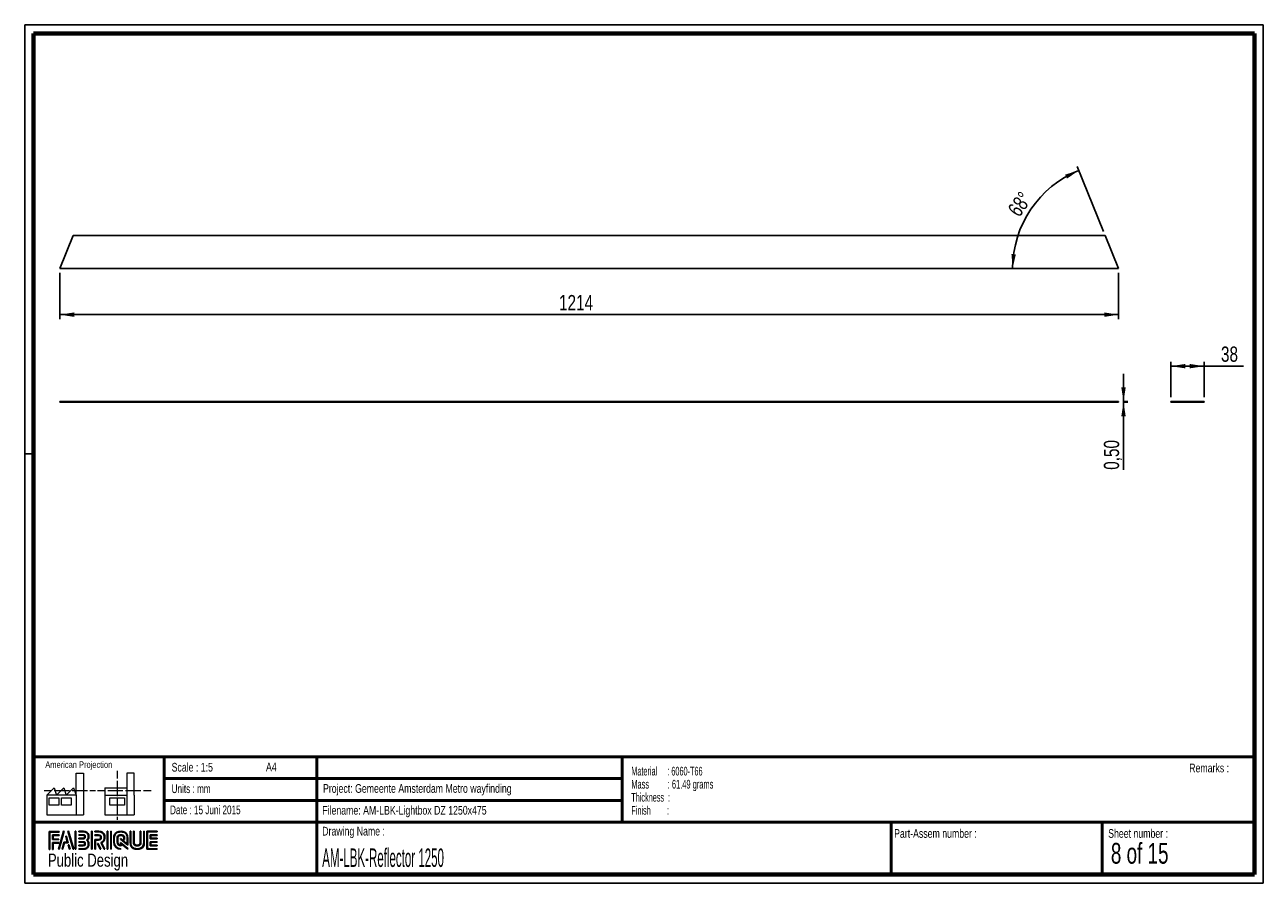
# Paper-space layout 'Reflector' of a CAD drawing. Header units: millimetres. Extents: x 7 to 291, y 7 to 204.
import ezdxf

# ---------------------------------------------------------------- set-up
doc = ezdxf.new("R2010")
doc.units = ezdxf.units.MM
for name, color, linetype in [('LAYER1', 7, 'Continuous'), ('LAYER2', 7, 'Continuous'), ('LOGO', 7, 'Continuous')]:
    doc.layers.add(name, color=color, linetype=linetype)
doc.styles.add('SLDTEXTSTYLE0', font='TXT', dxfattribs={"width": 0.7})
doc.styles.add('SLDTEXTSTYLE1', font='TXT', dxfattribs={"width": 0.75})
doc.styles.add('SLDTEXTSTYLE13', font='TXT', dxfattribs={"width": 0.560577})
doc.styles.add('SLDTEXTSTYLE2', font='TXT', dxfattribs={"width": 0.697368})
doc.styles.add('SLDTEXTSTYLE3', font='TXT', dxfattribs={"width": 0.678571})
doc.styles.add('SLDTEXTSTYLE6', font='TXT', dxfattribs={"width": 0.605})
doc.styles.add('SLDTEXTSTYLE7', font='TXT', dxfattribs={"width": 0.549})
doc.styles.add('SLDTEXTSTYLE8', font='TXT', dxfattribs={"width": 0.467045})
doc.dimstyles.new('SLDDIMSTYLE13', dxfattribs={"dimtxt": 3.5, "dimasz": 3.302, "dimexe": 0, "dimexo": 0.0625, "dimgap": 0.875, "dimtad": 1, "dimlfac": 5, "dimrnd": 1e-09, "dimdsep": 46, "dimtxsty": 'SLDTEXTSTYLE1', "dimsah": 1, "dimcen": 0.09, "dimadec": 0, "dimazin": 2, "dimtfac": 1, "dimtmove": 0, "dimatfit": 0, "dimfxl": 1, "dimfrac": 2, "dimtolj": 1, "dimtzin": 12, "dimarcsym": 0})
doc.dimstyles.new('SLDDIMSTYLE14', dxfattribs={"dimtxt": 3.5, "dimasz": 3.302, "dimexe": 0, "dimexo": 0.0625, "dimgap": 0.875, "dimtad": 1, "dimlfac": 5, "dimrnd": 1e-09, "dimzin": 12, "dimdsep": 46, "dimtxsty": 'SLDTEXTSTYLE1', "dimsah": 1, "dimcen": 0.09, "dimadec": 0, "dimazin": 3, "dimtfac": 1, "dimtofl": 0, "dimtmove": 0, "dimatfit": 3, "dimfxl": 1, "dimfrac": 2, "dimtolj": 1, "dimtzin": 12, "dimarcsym": 0})
doc.dimstyles.new('SLDDIMSTYLE15', dxfattribs={"dimtxt": 3.5, "dimasz": 3.302, "dimexe": 0, "dimexo": 0.0625, "dimgap": 0.875, "dimtad": 1, "dimdec": 4, "dimlfac": 5, "dimzin": 12, "dimdsep": 46, "dimtxsty": 'SLDTEXTSTYLE1', "dimsah": 1, "dimcen": 0.09, "dimazin": 3, "dimtfac": 1, "dimtofl": 0, "dimtmove": 0, "dimatfit": 3, "dimfxl": 1, "dimfrac": 2, "dimtolj": 1, "dimtzin": 12, "dimarcsym": 0})

# ---------------------------------------------------------------- blocks, each defined once
blk = doc.blocks.new('SW_NOTE_0_35')
at = {"layer": 'LOGO', "color": 0, "char_height": 2, "attachment_point": 1}
for s, insert, style in [('Material     : 6060-T66', (0, 2.58), 'SLDTEXTSTYLE6'), ('Mass         : 61.49 grams', (0, -0.42), 'SLDTEXTSTYLE13'), ('Thickness  :', (0, -3.42), 'SLDTEXTSTYLE6'), ('Finish        :', (0, -6.42), 'SLDTEXTSTYLE7')]:
    blk.add_mtext(s, dxfattribs=dict(at, insert=insert, style=style))
blk = doc.blocks.new('_D_28')
at = {"layer": 'LOGO'}
for p, q in [((258.53, 117.31), (258.53, 123.66)), ((258.4, 117.31), (259.53, 117.31)), ((258.4, 117.21), (259.53, 117.21)), ((258.53, 117.31), (258.53, 117.21)), ((258.53, 117.21), (258.53, 101.66))]:
    blk.add_line(p, q, dxfattribs=at)
for points in [[(258.53, 117.31), (259.04, 120.61), (258.02, 120.61)], [(258.53, 117.21), (258.02, 113.91), (259.04, 113.91)]]:
    blk.add_solid(points, dxfattribs=at)
at = {"layer": 'LOGO', "insert": (254.02, 101.66), "char_height": 3.5, "attachment_point": 1, "rotation": 90, "style": 'SLDTEXTSTYLE1'}
blk.add_mtext('0,50', dxfattribs=at)
blk = doc.blocks.new('_D_29')
at = {"layer": 'LOGO'}
for p, q in [((14.6, 146.85), (14.6, 136.26)), ((257.4, 146.85), (257.4, 136.26)), ((257.4, 137.26), (14.6, 137.26))]:
    blk.add_line(p, q, dxfattribs=at)
for points in [[(14.6, 137.26), (17.91, 136.75), (17.91, 137.77)], [(257.4, 137.26), (254.1, 137.77), (254.1, 136.75)]]:
    blk.add_solid(points, dxfattribs=at)
at = {"layer": 'LOGO', "insert": (129.08, 141.77), "char_height": 3.5, "attachment_point": 1, "style": 'SLDTEXTSTYLE1'}
blk.add_mtext('1214', dxfattribs=at)
blk = doc.blocks.new('_D_30')
at = {"layer": 'LOGO'}
blk.add_line((253.96, 156.37), (247.93, 171.29), dxfattribs=at)
blk.add_arc((257.4, 147.85), 24.29, 112, 180, dxfattribs=at)
for points in [[(248.31, 170.37), (245.11, 169.38), (245.56, 168.47)], [(233.11, 147.85), (233.84, 151.11), (232.83, 151.17)]]:
    blk.add_solid(points, dxfattribs=at)
at = {"layer": 'LOGO', "insert": (231.77, 161.44), "char_height": 3.5, "attachment_point": 1, "rotation": 55.0981, "style": 'SLDTEXTSTYLE1'}
blk.add_mtext('68°', dxfattribs=at)
blk = doc.blocks.new('_D_31')
at = {"layer": 'LOGO'}
for p, q in [((269.39, 118.31), (269.39, 126.44)), ((276.99, 125.44), (269.39, 125.44)), ((276.99, 118.31), (276.99, 126.44)), ((276.99, 125.44), (286.05, 125.44))]:
    blk.add_line(p, q, dxfattribs=at)
for points in [[(269.39, 125.44), (272.7, 124.93), (272.7, 125.95)], [(276.99, 125.44), (273.69, 125.95), (273.69, 124.93)]]:
    blk.add_solid(points, dxfattribs=at)
at = {"layer": 'LOGO', "insert": (280.88, 129.95), "char_height": 3.5, "attachment_point": 1, "style": 'SLDTEXTSTYLE1'}
blk.add_mtext('38', dxfattribs=at)

psp = doc.layouts.new('Reflector')

# ---------------------------------------------------------------- hatches: boundary and pattern name
at = {"layer": 'LOGO'}
for points in [[(12.155576, 14.551342), (12.293747, 14.551342), (12.293747, 18.536867), (14.491709, 18.536867), (14.491709, 18.674601), (12.155576, 18.674601)], [(13.054869, 16.924666), (13.054869, 17.755443), (14.491709, 17.755443), (14.491709, 17.893702), (12.916786, 17.893702), (12.916786, 16.786407), (14.355638, 16.786407), (14.355638, 16.924666)], [(15.62158, 18.697376), (15.478684, 18.697376), (14.298935, 14.574117), (14.441481, 14.574117)], [(15.256857, 14.574117), (15.668658, 16.085337), (16.50311, 16.085337), (16.108023, 17.580806), (15.960401, 17.580806), (16.324074, 16.223596), (15.562952, 16.223596), (15.116586, 14.574117)], [(17.783316, 14.574117), (16.603217, 18.697376), (16.456208, 18.697376), (17.638494, 14.574117)], [(18.284547, 14.574117), (18.284547, 18.697376), (18.146201, 18.697376), (18.146201, 14.574117)], [(21.987954, 14.574117), (21.987954, 18.697376), (21.849695, 18.697376), (21.849695, 14.574117)], [(25.63562, 14.574117), (25.63562, 18.697376), (25.497624, 18.697376), (25.497624, 14.574117)], [(26.420107, 14.574117), (26.420107, 18.697376), (26.282198, 18.697376), (26.282198, 14.574117)], [(35.497838, 17.09585), (35.497838, 17.778218), (36.928815, 17.778218), (36.928815, 17.916477), (35.359229, 17.916477), (35.359229, 16.957417), (36.928815, 16.957417), (36.928815, 17.09585)], [(13.054869, 14.551342), (13.054869, 16.005334), (14.355638, 16.005334), (14.355638, 16.143067), (12.916786, 16.143067), (12.916786, 14.551342)], [(16.954901, 14.574117), (16.681797, 15.561354), (16.534087, 15.561354), (16.814805, 14.574117)], [(24.036545, 14.574117), (23.377979, 15.916276), (23.224144, 15.916276), (23.882798, 14.574117)], [(36.928815, 15.356066), (36.928815, 15.4945), (35.497838, 15.4945), (35.497838, 16.176868), (36.928815, 16.176868), (36.928815, 16.314951), (35.359229, 16.314951), (35.359229, 15.356066)]]:
    psp.add_hatch(color=256, dxfattribs=at).paths.add_polyline_path(points, flags=0)
h = psp.add_hatch(color=256, dxfattribs=at)
edge = h.paths.add_edge_path(flags=0)
edge.add_line((18.997192, 14.574117), (20.004205, 14.574117))
edge.add_spline(control_points=[(20.004205, 14.574117), (20.698386, 14.574117), (21.262709, 15.140278), (21.262709, 15.835771), (21.262709, 16.128915), (21.148252, 16.410332), (20.945764, 16.639247), (21.148252, 16.867636), (21.262709, 17.149229), (21.262709, 17.442547), (21.262709, 18.137341), (20.698386, 18.702626), (20.004205, 18.702626)], knot_values=[0, 0, 0, 0, 1, 2, 3, 4, 5, 6, 7, 8, 9, 10, 10, 10, 10], weights=[1, 1, 1, 1, 1, 1, 1, 1, 1, 1, 1, 1, 1], degree=3, periodic=0)
edge.add_line((20.004205, 18.702626), (18.997192, 18.702626))
edge.add_line((18.997192, 18.702626), (18.997192, 18.564542))
edge.add_line((18.997192, 18.564542), (20.004205, 18.564542))
edge.add_spline(control_points=[(20.004205, 18.564542), (20.622081, 18.564542), (21.124713, 18.061211), (21.124713, 17.442547), (21.124713, 17.16533), (21.012093, 16.897038), (20.80803, 16.687025)], knot_values=[0, 0, 0, 0, 1, 2, 3, 4, 4, 4, 4], weights=[1, 1, 1, 1, 1, 1, 1], degree=3, periodic=0)
edge.add_line((20.80803, 16.687025), (20.761127, 16.639247))
edge.add_line((20.761127, 16.639247), (20.80803, 16.590769))
edge.add_spline(control_points=[(20.80803, 16.590769), (21.012093, 16.380931), (21.124713, 16.112639), (21.124713, 15.835771), (21.124713, 15.216233), (20.622081, 14.712376), (20.004205, 14.712376)], knot_values=[0, 0, 0, 0, 1, 2, 3, 4, 4, 4, 4], weights=[1, 1, 1, 1, 1, 1, 1], degree=3, periodic=0)
edge.add_line((20.004205, 14.712376), (18.997192, 14.712376))
edge.add_line((18.997192, 14.712376), (18.997192, 14.574117))
h = psp.add_hatch(color=256, dxfattribs=at)
edge = h.paths.add_edge_path(flags=0)
edge.add_line((18.997192, 16.957067), (20.002192, 16.957067))
edge.add_spline(control_points=[(20.002192, 16.957067), (20.254646, 16.988394), (20.438232, 17.196832), (20.438232, 17.442022), (20.438232, 17.711889), (20.224106, 17.923827), (19.950389, 17.923827)], knot_values=[0, 0, 0, 0, 1, 2, 3, 4, 4, 4, 4], weights=[1, 1, 1, 1, 1, 1, 1], degree=3, periodic=0)
edge.add_line((19.950389, 17.923827), (18.997192, 17.923827))
edge.add_line((18.997192, 17.923827), (18.997192, 17.785569))
edge.add_line((18.997192, 17.785569), (19.950389, 17.785569))
edge.add_spline(control_points=[(19.950389, 17.785569), (20.146489, 17.785569), (20.300236, 17.634709), (20.300236, 17.442022), (20.300236, 17.266311), (20.168453, 17.116852), (19.993092, 17.09445)], knot_values=[0, 0, 0, 0, 1, 2, 3, 4, 4, 4, 4], weights=[1, 1, 1, 1, 1, 1, 1], degree=3, periodic=0)
edge.add_line((19.993092, 17.09445), (18.997192, 17.094975))
edge.add_line((18.997192, 17.094975), (18.997192, 16.957067))
h = psp.add_hatch(color=256, dxfattribs=at)
edge = h.paths.add_edge_path(flags=0)
edge.add_line((24.757853, 14.574117), (24.911337, 14.574117))
edge.add_line((24.911337, 14.574117), (24.186792, 16.04946))
edge.add_spline(control_points=[(24.186792, 16.04946), (24.64252, 16.292725), (24.938114, 16.76683), (24.938114, 17.287312), (24.938114, 18.064711), (24.306674, 18.697376), (23.530676, 18.697376)], knot_values=[0, 0, 0, 0, 1, 2, 3, 4, 4, 4, 4], weights=[1, 1, 1, 1, 1, 1, 1], degree=3, periodic=0)
edge.add_line((23.530676, 18.697376), (22.634095, 18.697376))
edge.add_line((22.634095, 18.697376), (22.634095, 18.559642))
edge.add_line((22.634095, 18.559642), (23.530676, 18.559642))
edge.add_spline(control_points=[(23.530676, 18.559642), (24.23072, 18.559642), (24.800205, 17.988756), (24.800205, 17.287312), (24.800205, 16.796057), (24.513362, 16.343828), (24.06866, 16.13539)], knot_values=[0, 0, 0, 0, 1, 2, 3, 4, 4, 4, 4], weights=[1, 1, 1, 1, 1, 1, 1], degree=3, periodic=0)
edge.add_line((24.06866, 16.13539), (24.005043, 16.105638))
edge.add_line((24.005043, 16.105638), (24.757853, 14.574117))
h = psp.add_hatch(color=256, dxfattribs=at)
edge = h.paths.add_edge_path(flags=0)
edge.add_line((22.634095, 17.778218), (23.476597, 17.778218))
edge.add_spline(control_points=[(23.476597, 17.778218), (23.744014, 17.778218), (23.96129, 17.558229), (23.96129, 17.287312), (23.96129, 17.016745), (23.744014, 16.796407), (23.476597, 16.796407)], knot_values=[0, 0, 0, 0, 1, 2, 3, 4, 4, 4, 4], weights=[1, 1, 1, 1, 1, 1, 1], degree=3, periodic=0)
edge.add_line((23.476597, 16.796407), (22.634095, 16.796407))
edge.add_line((22.634095, 16.796407), (22.634095, 14.574117))
edge.add_line((22.634095, 14.574117), (22.772091, 14.574117))
edge.add_line((22.772091, 14.574117), (22.772091, 16.658673))
edge.add_line((22.772091, 16.658673), (23.476597, 16.658673))
edge.add_spline(control_points=[(23.476597, 16.658673), (23.820144, 16.658673), (24.099461, 16.940441), (24.099461, 17.287312), (24.099461, 17.634009), (23.820144, 17.916477), (23.476597, 17.916477)], knot_values=[0, 0, 0, 0, 1, 2, 3, 4, 4, 4, 4], weights=[1, 1, 1, 1, 1, 1, 1], degree=3, periodic=0)
edge.add_line((23.476597, 17.916477), (22.634095, 17.916477))
edge.add_line((22.634095, 17.916477), (22.634095, 17.778218))
h = psp.add_hatch(color=256, dxfattribs=at)
edge = h.paths.add_edge_path(flags=0)
edge.add_line((30.22642, 15.560479), (30.226945, 17.065398))
edge.add_spline(control_points=[(30.226945, 17.065398), (30.226945, 17.96548), (29.4961, 18.697376), (28.598031, 18.697376), (27.699087, 18.697376), (26.968066, 17.96548), (26.968066, 17.065398)], knot_values=[0, 0, 0, 0, 1, 2, 3, 4, 4, 4, 4], weights=[1, 1, 1, 1, 1, 1, 1], degree=3, periodic=0)
edge.add_line((26.968066, 17.065398), (26.968066, 16.20627))
edge.add_spline(control_points=[(26.968066, 16.20627), (26.968066, 15.306538), (27.698649, 14.574117), (28.596981, 14.574117)], knot_values=[1, 1, 1, 1, 2, 2, 2, 2], weights=[1, 1, 1, 1], degree=3, periodic=0)
edge.add_line((28.596981, 14.574117), (28.596981, 14.712376))
edge.add_spline(control_points=[(28.596981, 14.712376), (27.774779, 14.712376), (27.106325, 15.382843), (27.106325, 16.20627)], knot_values=[3, 3, 3, 3, 4, 4, 4, 4], weights=[1, 1, 1, 1], degree=3, periodic=0)
edge.add_line((27.106325, 16.20627), (27.106325, 17.065398))
edge.add_spline(control_points=[(27.106325, 17.065398), (27.106325, 17.88935), (27.775392, 18.559642), (28.598031, 18.559642), (29.41997, 18.559642), (30.088599, 17.88935), (30.088599, 17.065398)], knot_values=[0, 0, 0, 0, 1, 2, 3, 4, 4, 4, 4], weights=[1, 1, 1, 1, 1, 1, 1], degree=3, periodic=0)
edge.add_spline(control_points=[(30.088599, 17.065398), (30.088599, 16.066436), (30.088599, 15.840147), (29.894425, 15.988381), (28.526714, 17.052798)], knot_values=[0, 0, 0, 0, 1, 2, 2, 2, 2], weights=[1, 1, 1, 1, 1], degree=3, periodic=0)
edge.add_line((28.526714, 17.052798), (28.526714, 16.886712))
edge.add_line((28.526714, 16.886712), (30.22642, 15.560479))
h = psp.add_hatch(color=256, dxfattribs=at)
edge = h.paths.add_edge_path(flags=0)
edge.add_line((30.22642, 14.574117), (30.22642, 14.766104))
edge.add_line((30.22642, 14.766104), (28.526714, 16.13329))
edge.add_line((28.526714, 16.13329), (28.526714, 15.508151))
edge.add_spline(control_points=[(28.526714, 15.508151), (28.168991, 15.544553), (27.885649, 15.838747), (27.885649, 16.208195)], knot_values=[0, 0, 0, 0, 1, 1, 1, 1], weights=[1, 1, 1, 1], degree=3, periodic=0)
edge.add_line((27.885649, 16.208195), (27.886436, 17.063998))
edge.add_spline(control_points=[(27.886436, 17.063998), (27.886436, 17.457073), (28.205831, 17.777343), (28.598031, 17.777343), (28.989968, 17.777343), (29.309275, 17.457073), (29.309275, 17.063998)], knot_values=[0, 0, 0, 0, 1, 2, 3, 4, 4, 4, 4], weights=[1, 1, 1, 1, 1, 1, 1], degree=3, periodic=0)
edge.add_line((29.309275, 17.063998), (29.308488, 16.826508))
edge.add_line((29.308488, 16.826508), (29.446572, 16.825983))
edge.add_line((29.446572, 16.825983), (29.447097, 17.063648))
edge.add_spline(control_points=[(29.447097, 17.063648), (29.447097, 17.533203), (29.066098, 17.915077), (28.598031, 17.915077), (28.129614, 17.915077), (27.74844, 17.533203), (27.74844, 17.063998)], knot_values=[0, 0, 0, 0, 1, 2, 3, 4, 4, 4, 4], weights=[1, 1, 1, 1, 1, 1, 1], degree=3, periodic=0)
edge.add_line((27.74844, 17.063998), (27.74739, 16.208195))
edge.add_spline(control_points=[(27.74739, 16.208195), (27.74739, 15.738465), (28.127864, 15.355891), (28.595231, 15.355891)], knot_values=[0, 0, 0, 0, 1, 1, 1, 1], weights=[1, 1, 1, 1], degree=3, periodic=0)
edge.add_line((28.595231, 15.355891), (28.66436, 15.355891))
edge.add_line((28.66436, 15.355891), (28.66436, 15.853798))
edge.add_line((28.66436, 15.853798), (30.22642, 14.574117))
h = psp.add_hatch(color=256, dxfattribs=at)
edge = h.paths.add_edge_path(flags=0)
edge.add_line((30.726339, 18.697376), (30.726339, 16.20627))
edge.add_spline(control_points=[(30.726339, 16.20627), (30.726339, 15.306538), (31.45701, 14.574117), (32.355079, 14.574117), (33.25411, 14.574117), (33.984956, 15.306538), (33.984956, 16.20627)], knot_values=[0, 0, 0, 0, 1, 2, 3, 4, 4, 4, 4], weights=[1, 1, 1, 1, 1, 1, 1], degree=3, periodic=0)
edge.add_line((33.984956, 16.20627), (33.984956, 18.697376))
edge.add_line((33.984956, 18.697376), (33.84696, 18.697376))
edge.add_line((33.84696, 18.697376), (33.84696, 16.20627))
edge.add_spline(control_points=[(33.84696, 16.20627), (33.84696, 15.382843), (33.17763, 14.712376), (32.355079, 14.712376), (31.533052, 14.712376), (30.864073, 15.382843), (30.864073, 16.20627)], knot_values=[0, 0, 0, 0, 1, 2, 3, 4, 4, 4, 4], weights=[1, 1, 1, 1, 1, 1, 1], degree=3, periodic=0)
edge.add_line((30.864073, 16.20627), (30.864073, 18.697376))
edge.add_line((30.864073, 18.697376), (30.726339, 18.697376))
h = psp.add_hatch(color=256, dxfattribs=at)
edge = h.paths.add_edge_path(flags=0)
edge.add_line((31.506188, 18.697376), (31.506188, 16.208195))
edge.add_spline(control_points=[(31.506188, 16.208195), (31.506188, 15.738815), (31.886924, 15.356591), (32.355079, 15.356591), (32.823496, 15.356591), (33.204494, 15.738815), (33.204494, 16.208195)], knot_values=[0, 0, 0, 0, 1, 2, 3, 4, 4, 4, 4], weights=[1, 1, 1, 1, 1, 1, 1], degree=3, periodic=0)
edge.add_line((33.204494, 16.208195), (33.204494, 18.697376))
edge.add_line((33.204494, 18.697376), (33.066586, 18.697376))
edge.add_line((33.066586, 18.697376), (33.066586, 16.208195))
edge.add_spline(control_points=[(33.066586, 16.208195), (33.066586, 15.81477), (32.747016, 15.494675), (32.355079, 15.494675), (31.962792, 15.494675), (31.643922, 15.81477), (31.643922, 16.208195)], knot_values=[0, 0, 0, 0, 1, 2, 3, 4, 4, 4, 4], weights=[1, 1, 1, 1, 1, 1, 1], degree=3, periodic=0)
edge.add_line((31.643922, 16.208195), (31.643922, 18.697376))
edge.add_line((31.643922, 18.697376), (31.506188, 18.697376))
h = psp.add_hatch(color=256, dxfattribs=at)
edge = h.paths.add_edge_path(flags=0)
edge.add_line((36.928815, 14.573592), (36.928815, 14.711676))
edge.add_spline(control_points=[(36.928815, 14.711676), (34.865961, 14.711676), (34.736278, 14.711676), (34.736278, 14.842584), (34.736278, 18.428734), (34.736278, 18.559642)], knot_values=[0, 0, 0, 0, 1, 2, 3, 3, 3, 3], weights=[1, 1, 1, 1, 1, 1], degree=3, periodic=0)
edge.add_line((34.736278, 18.559642), (36.928815, 18.559642))
edge.add_line((36.928815, 18.559642), (36.928815, 18.697376))
edge.add_line((36.928815, 18.697376), (34.597932, 18.697376))
edge.add_line((34.597932, 18.697376), (34.597932, 14.573592))
edge.add_line((34.597932, 14.573592), (36.928815, 14.573592))
h = psp.add_hatch(color=256, dxfattribs=at)
edge = h.paths.add_edge_path(flags=0)
edge.add_line((18.997192, 15.346616), (19.950389, 15.346616))
edge.add_spline(control_points=[(19.950389, 15.346616), (20.219556, 15.346616), (20.438232, 15.565905), (20.438232, 15.835771), (20.438232, 16.105813), (20.224106, 16.317402), (19.950389, 16.317402), (19.950214, 16.317402), (18.997017, 16.315476)], knot_values=[0, 0, 0, 0, 1, 2, 3, 4, 5, 6, 6, 6, 6], weights=[1, 1, 1, 1, 1, 1, 1, 1, 1], degree=3, periodic=0)
edge.add_line((18.997017, 16.315476), (18.997192, 16.177393))
edge.add_line((18.997192, 16.177393), (19.950389, 16.179318))
edge.add_spline(control_points=[(19.950389, 16.179318), (20.146489, 16.179318), (20.300236, 16.028283), (20.300236, 15.835771), (20.300236, 15.642034), (20.143339, 15.484349), (19.950389, 15.484349)], knot_values=[0, 0, 0, 0, 1, 2, 3, 4, 4, 4, 4], weights=[1, 1, 1, 1, 1, 1, 1], degree=3, periodic=0)
edge.add_line((19.950389, 15.484349), (18.997192, 15.484349))
edge.add_line((18.997192, 15.484349), (18.997192, 15.346616))

# ---------------------------------------------------------------- linework, layer by layer
at = {"color": 7, "linetype": 'Continuous', "lineweight": 25}
for p, q in [((14.604503, 147.845262), (17.675103, 155.445262)), ((254.333904, 155.445262), (17.675103, 155.445262)), ((254.333904, 155.445262), (257.404503, 147.845262)), ((257.404503, 147.845262), (14.604503, 147.845262)), ((257.404503, 117.310379), (14.604503, 117.310379)), ((14.604503, 117.310379), (14.604503, 117.210379)), ((257.404503, 117.210379), (14.604503, 117.210379)), ((257.404503, 117.310379), (257.404503, 117.210379)), ((269.393168, 117.310379), (269.393168, 117.210379)), ((276.993168, 117.310379), (269.393168, 117.310379)), ((276.993168, 117.210379), (269.393168, 117.210379)), ((276.993168, 117.310379), (276.993168, 117.210379))]:
    psp.add_line(p, q, dxfattribs=at)
at = {"layer": 'LAYER1', "lineweight": 50}
for p, q in [((8.569641, 35.783909), (288.569641, 35.783909)), ((38.569641, 35.783909), (38.569641, 20.783909)), ((73.569641, 35.783909), (73.569641, 8.783909)), ((143.569641, 35.783909), (143.569641, 20.783909)), ((38.569641, 30.783909), (143.569641, 30.783909)), ((38.569641, 25.783909), (143.569641, 25.783909)), ((8.569641, 20.783909), (288.569641, 20.783909)), ((205.222477, 8.783909), (205.222477, 20.783909)), ((253.650911, 8.783909), (253.650911, 20.783909))]:
    psp.add_line(p, q, dxfattribs=at)
at = {"layer": 'LAYER2', "lineweight": 70}
for p, q in [((8.569641, 8.783909), (8.569641, 201.783909)), ((8.569641, 201.783909), (288.569641, 201.783909)), ((288.569641, 201.783909), (288.569641, 8.783909)), ((288.569641, 8.783909), (8.569641, 8.783909))]:
    psp.add_line(p, q, dxfattribs=at)
at = {"layer": 'LOGO'}
for p, q in [((6.569641, 203.783909), (290.569641, 203.783909)), ((6.569641, 203.783909), (6.569641, 6.783909)), ((290.569641, 203.783909), (290.569641, 6.783909)), ((6.569641, 105.283909), (8.621537, 105.283909)), ((6.569641, 6.783909), (290.569641, 6.783909))]:
    psp.add_line(p, q, dxfattribs=at)
at = {"layer": 'LOGO', "color": 7, "linetype": 'Continuous', "lineweight": 18}
for p, q in [((18.320827, 26.971098), (18.320827, 32.036143)), ((18.320827, 32.036143), (20.002717, 32.036143)), ((20.002717, 32.036143), (20.002717, 22.470411)), ((27.732829, 32.596011), (27.732829, 30.83891)), ((31.654195, 32.031732), (29.972304, 32.031732)), ((29.972304, 32.031732), (29.972304, 22.466)), ((31.654195, 26.966766), (31.654195, 32.031732)), ((11.593265, 26.971098), (13.275156, 28.659446)), ((13.275156, 28.659446), (13.837466, 26.971098)), ((13.837466, 26.971098), (15.519356, 28.659446)), ((15.519356, 28.659446), (16.081352, 26.971098)), ((16.081352, 26.971098), (17.763242, 28.659446)), ((17.763242, 28.659446), (18.320827, 26.971098)), ((24.926633, 28.655036), (24.926633, 26.966766)), ((24.926633, 28.655036), (29.972304, 28.655036)), ((27.732829, 30.251635), (27.732829, 28.489887)), ((27.732829, 28.489887), (27.732829, 26.728218)), ((10.980867, 28.099735), (12.735999, 28.099735)), ((18.320827, 26.971098), (11.593265, 26.971098)), ((11.593265, 26.971098), (11.593265, 22.470411)), ((12.155576, 26.411465), (14.399461, 26.411465)), ((12.155576, 24.723117), (12.155576, 26.411465)), ((13.320991, 28.099735), (15.075966, 28.099735)), ((14.399461, 26.411465), (14.399461, 24.723117)), ((14.957046, 26.411465), (17.201247, 26.411465)), ((14.957046, 24.723117), (14.957046, 26.411465)), ((15.075966, 28.099735), (16.830941, 28.099735)), ((17.201247, 26.411465), (17.201247, 24.723117)), ((17.415933, 28.099735), (19.171065, 28.099735)), ((18.320827, 26.971098), (18.320827, 22.470411)), ((19.171065, 28.099735), (20.92604, 28.099735)), ((21.511032, 28.099735), (22.808913, 28.099735)), ((23.244743, 28.095324), (24.995229, 28.095324)), ((24.926633, 26.966766), (29.972304, 26.966766)), ((24.926633, 26.966766), (24.926633, 22.466)), ((25.580221, 28.095324), (27.335195, 28.095324)), ((26.050939, 26.407055), (29.41472, 26.407055)), ((26.050939, 24.718707), (26.050939, 26.407055)), ((27.335195, 28.095324), (29.090249, 28.095324)), ((27.732829, 26.140863), (27.732829, 24.379273)), ((29.41472, 26.407055), (29.41472, 24.718707)), ((29.675241, 28.095324), (31.430295, 28.095324)), ((31.430295, 28.095324), (33.18527, 28.095324)), ((31.654195, 26.966766), (31.654195, 22.466)), ((33.770261, 28.095324), (35.525236, 28.095324)), ((14.399461, 24.723117), (12.155576, 24.723117)), ((17.201247, 24.723117), (14.957046, 24.723117)), ((29.41472, 24.718707), (26.050939, 24.718707)), ((27.732829, 24.379273), (27.732829, 22.617525)), ((11.593265, 22.470411), (18.320827, 22.470411)), ((18.320827, 22.470411), (20.002717, 22.470411)), ((24.926633, 22.466), (31.654195, 22.466)), ((27.732829, 22.030171), (27.732829, 21.34201))]:
    psp.add_line(p, q, dxfattribs=at)
at = {"layer": 'LOGO', "color": 7, "linetype": 'Continuous', "lineweight": 25}
for p, q in [((14.491709, 18.674601), (12.155576, 18.674601)), ((15.478684, 18.697376), (14.298935, 14.574117)), ((14.441481, 14.574117), (15.62158, 18.697376))]:
    psp.add_line(p, q, dxfattribs=at)
at = {"layer": 'LOGO', "color": 7, "lineweight": 25}
for p, q in [((12.155576, 18.674601), (12.155576, 14.551342)), ((12.293747, 18.536867), (14.491709, 18.536867)), ((12.293747, 14.551342), (12.293747, 18.536867)), ((14.491709, 17.893702), (12.916786, 17.893702)), ((12.916786, 17.893702), (12.916786, 16.786407)), ((13.054869, 16.924666), (13.054869, 17.755443)), ((13.054869, 17.755443), (14.491709, 17.755443)), ((14.491709, 18.536867), (14.491709, 18.674601)), ((14.491709, 17.755443), (14.491709, 17.893702)), ((15.62158, 18.697376), (15.478684, 18.697376)), ((16.108023, 17.580806), (15.960401, 17.580806)), ((15.960401, 17.580806), (16.324074, 16.223596)), ((16.50311, 16.085337), (16.108023, 17.580806)), ((16.456208, 18.697376), (17.638494, 14.574117)), ((16.603217, 18.697376), (16.456208, 18.697376)), ((17.783316, 14.574117), (16.603217, 18.697376)), ((18.146201, 18.697376), (18.146201, 14.574117)), ((18.284547, 18.697376), (18.146201, 18.697376)), ((18.284547, 14.574117), (18.284547, 18.697376)), ((18.997192, 18.702626), (18.997192, 18.564542)), ((20.004205, 18.702626), (18.997192, 18.702626)), ((18.997192, 18.564542), (20.004205, 18.564542)), ((18.997192, 17.923827), (18.997192, 17.785569)), ((19.950389, 17.923827), (18.997192, 17.923827)), ((18.997192, 17.785569), (19.950389, 17.785569)), ((19.993092, 17.09445), (18.997192, 17.094975)), ((18.997192, 17.094975), (18.997192, 16.957067)), ((21.849695, 18.697376), (21.849695, 14.574117)), ((21.987954, 18.697376), (21.849695, 18.697376)), ((21.987954, 14.574117), (21.987954, 18.697376)), ((23.530676, 18.697376), (22.634095, 18.697376)), ((22.634095, 18.697376), (22.634095, 18.559642)), ((22.634095, 18.559642), (23.530676, 18.559642)), ((23.476597, 17.916477), (22.634095, 17.916477)), ((22.634095, 17.916477), (22.634095, 17.778218)), ((23.476597, 17.916477), (22.634095, 17.916477)), ((22.634095, 17.916477), (22.634095, 17.778218)), ((22.634095, 17.778218), (23.476597, 17.778218)), ((22.634095, 17.778218), (23.476597, 17.778218)), ((25.497624, 18.697376), (25.497624, 14.574117)), ((25.63562, 18.697376), (25.497624, 18.697376)), ((25.63562, 14.574117), (25.63562, 18.697376)), ((26.282198, 18.697376), (26.282198, 14.574117)), ((26.420107, 18.697376), (26.282198, 18.697376)), ((26.420107, 14.574117), (26.420107, 18.697376)), ((26.968066, 17.065398), (26.968066, 16.20627)), ((26.968066, 17.065398), (26.968066, 16.20627)), ((27.106325, 16.20627), (27.106325, 17.065398)), ((27.106325, 16.20627), (27.106325, 17.065398)), ((27.74844, 17.063998), (27.74739, 16.208195)), ((27.885649, 16.208195), (27.886436, 17.063998)), ((28.526714, 17.052798), (28.526714, 16.886712)), ((28.526714, 17.052798), (28.526714, 16.886712)), ((29.309275, 17.063998), (29.308488, 16.826508)), ((29.446572, 16.825983), (29.447097, 17.063648)), ((30.22642, 15.560479), (30.226945, 17.065398)), ((30.22642, 15.560479), (30.226945, 17.065398)), ((30.864073, 18.697376), (30.726339, 18.697376)), ((30.726339, 18.697376), (30.726339, 16.20627)), ((30.864073, 18.697376), (30.726339, 18.697376)), ((30.726339, 18.697376), (30.726339, 16.20627)), ((30.864073, 16.20627), (30.864073, 18.697376)), ((30.864073, 16.20627), (30.864073, 18.697376)), ((31.643922, 18.697376), (31.506188, 18.697376)), ((31.506188, 18.697376), (31.506188, 16.208195)), ((31.643922, 18.697376), (31.506188, 18.697376)), ((31.506188, 18.697376), (31.506188, 16.208195)), ((31.643922, 16.208195), (31.643922, 18.697376)), ((31.643922, 16.208195), (31.643922, 18.697376)), ((33.066586, 18.697376), (33.066586, 16.208195)), ((33.204494, 18.697376), (33.066586, 18.697376)), ((33.066586, 18.697376), (33.066586, 16.208195)), ((33.204494, 18.697376), (33.066586, 18.697376)), ((33.204494, 16.208195), (33.204494, 18.697376)), ((33.204494, 16.208195), (33.204494, 18.697376)), ((33.84696, 18.697376), (33.84696, 16.20627)), ((33.984956, 18.697376), (33.84696, 18.697376)), ((33.84696, 18.697376), (33.84696, 16.20627)), ((33.984956, 18.697376), (33.84696, 18.697376)), ((33.984956, 16.20627), (33.984956, 18.697376)), ((33.984956, 16.20627), (33.984956, 18.697376)), ((36.928815, 18.697376), (34.597932, 18.697376)), ((34.597932, 18.697376), (34.597932, 14.573592)), ((36.928815, 18.697376), (34.597932, 18.697376)), ((34.597932, 18.697376), (34.597932, 14.573592)), ((34.736278, 18.559642), (36.928815, 18.559642)), ((34.736278, 18.559642), (36.928815, 18.559642)), ((36.928815, 17.916477), (35.359229, 17.916477)), ((35.359229, 17.916477), (35.359229, 16.957417)), ((36.928815, 17.916477), (35.359229, 17.916477)), ((35.359229, 17.916477), (35.359229, 16.957417)), ((35.497838, 17.09585), (35.497838, 17.778218)), ((35.497838, 17.778218), (36.928815, 17.778218)), ((35.497838, 17.09585), (35.497838, 17.778218)), ((35.497838, 17.778218), (36.928815, 17.778218)), ((36.928815, 17.09585), (35.497838, 17.09585)), ((36.928815, 17.09585), (35.497838, 17.09585)), ((36.928815, 18.559642), (36.928815, 18.697376)), ((36.928815, 18.559642), (36.928815, 18.697376)), ((36.928815, 17.778218), (36.928815, 17.916477)), ((36.928815, 17.778218), (36.928815, 17.916477)), ((36.928815, 16.957417), (36.928815, 17.09585)), ((36.928815, 16.957417), (36.928815, 17.09585)), ((12.155576, 14.551342), (12.293747, 14.551342)), ((12.916786, 16.786407), (14.355638, 16.786407)), ((14.355638, 16.143067), (12.916786, 16.143067)), ((12.916786, 16.143067), (12.916786, 14.551342)), ((12.916786, 14.551342), (13.054869, 14.551342)), ((14.355638, 16.924666), (13.054869, 16.924666)), ((13.054869, 14.551342), (13.054869, 16.005334)), ((13.054869, 16.005334), (14.355638, 16.005334)), ((14.298935, 14.574117), (14.441481, 14.574117)), ((14.355638, 16.786407), (14.355638, 16.924666)), ((14.355638, 16.005334), (14.355638, 16.143067)), ((15.562952, 16.223596), (15.116586, 14.574117)), ((15.116586, 14.574117), (15.256857, 14.574117)), ((15.256857, 14.574117), (15.668658, 16.085337)), ((16.324074, 16.223596), (15.562952, 16.223596)), ((16.534087, 15.561354), (16.814805, 14.574117)), ((16.681797, 15.561354), (16.534087, 15.561354)), ((16.954901, 14.574117), (16.681797, 15.561354)), ((16.814805, 14.574117), (16.954901, 14.574117)), ((17.638494, 14.574117), (17.783316, 14.574117)), ((18.146201, 14.574117), (18.284547, 14.574117)), ((18.997017, 16.315476), (18.997192, 16.177393)), ((18.997192, 16.957067), (20.002192, 16.957067)), ((18.997192, 16.177393), (19.950389, 16.179318)), ((19.950389, 15.484349), (18.997192, 15.484349)), ((18.997192, 15.484349), (18.997192, 15.346616)), ((18.997192, 15.346616), (19.950389, 15.346616)), ((20.004205, 14.712376), (18.997192, 14.712376)), ((18.997192, 14.712376), (18.997192, 14.574117)), ((18.997192, 14.574117), (20.004205, 14.574117)), ((20.80803, 16.687025), (20.761127, 16.639247)), ((20.761127, 16.639247), (20.80803, 16.590769)), ((21.849695, 14.574117), (21.987954, 14.574117)), ((23.476597, 16.796407), (22.634095, 16.796407)), ((22.634095, 16.796407), (22.634095, 14.574117)), ((23.476597, 16.796407), (22.634095, 16.796407)), ((22.634095, 16.796407), (22.634095, 14.574117)), ((22.634095, 14.574117), (22.772091, 14.574117)), ((22.634095, 14.574117), (22.772091, 14.574117)), ((22.772091, 14.574117), (22.772091, 16.658673)), ((22.772091, 16.658673), (23.476597, 16.658673)), ((22.772091, 14.574117), (22.772091, 16.658673)), ((22.772091, 16.658673), (23.476597, 16.658673)), ((23.224144, 15.916276), (23.882798, 14.574117)), ((23.377979, 15.916276), (23.224144, 15.916276)), ((23.224144, 15.916276), (23.882798, 14.574117)), ((23.377979, 15.916276), (23.224144, 15.916276)), ((24.036545, 14.574117), (23.377979, 15.916276)), ((24.036545, 14.574117), (23.377979, 15.916276)), ((23.882798, 14.574117), (24.036545, 14.574117)), ((23.882798, 14.574117), (24.036545, 14.574117)), ((24.06866, 16.13539), (24.005043, 16.105638)), ((24.005043, 16.105638), (24.757853, 14.574117)), ((24.911337, 14.574117), (24.186792, 16.04946)), ((24.757853, 14.574117), (24.911337, 14.574117)), ((25.497624, 14.574117), (25.63562, 14.574117)), ((26.282198, 14.574117), (26.420107, 14.574117)), ((28.526714, 16.886712), (30.22642, 15.560479)), ((28.526714, 16.886712), (30.22642, 15.560479)), ((30.22642, 14.766104), (28.526714, 16.13329)), ((28.526714, 16.13329), (28.526714, 15.508151)), ((28.595231, 15.355891), (28.66436, 15.355891)), ((28.596981, 14.574117), (28.596981, 14.712376)), ((28.596981, 14.574117), (28.596981, 14.712376)), ((28.66436, 15.355891), (28.66436, 15.853798)), ((28.66436, 15.853798), (30.22642, 14.574117)), ((29.308488, 16.826508), (29.446572, 16.825983)), ((30.22642, 14.574117), (30.22642, 14.766104)), ((34.597932, 14.573592), (36.928815, 14.573592)), ((34.597932, 14.573592), (36.928815, 14.573592)), ((35.359229, 16.957417), (36.928815, 16.957417)), ((35.359229, 16.957417), (36.928815, 16.957417)), ((36.928815, 16.314951), (35.359229, 16.314951)), ((35.359229, 16.314951), (35.359229, 15.356066)), ((36.928815, 16.314951), (35.359229, 16.314951)), ((35.359229, 16.314951), (35.359229, 15.356066)), ((35.359229, 15.356066), (36.928815, 15.356066)), ((35.359229, 15.356066), (36.928815, 15.356066)), ((35.497838, 15.4945), (35.497838, 16.176868)), ((35.497838, 16.176868), (36.928815, 16.176868)), ((35.497838, 15.4945), (35.497838, 16.176868)), ((35.497838, 16.176868), (36.928815, 16.176868)), ((36.928815, 15.4945), (35.497838, 15.4945)), ((36.928815, 15.4945), (35.497838, 15.4945)), ((36.928815, 16.176868), (36.928815, 16.314951)), ((36.928815, 16.176868), (36.928815, 16.314951)), ((36.928815, 15.356066), (36.928815, 15.4945)), ((36.928815, 15.356066), (36.928815, 15.4945)), ((36.928815, 14.573592), (36.928815, 14.711676)), ((36.928815, 14.573592), (36.928815, 14.711676))]:
    psp.add_line(p, q, dxfattribs=at)
for points, degree in [([(20.002192, 16.957067), (20.254646, 16.988394), (20.438232, 17.196832), (20.438232, 17.442022), (20.438232, 17.711889), (20.224106, 17.923827), (19.950389, 17.923827)], 3), ([(19.950389, 17.785569), (20.146489, 17.785569), (20.300236, 17.634709), (20.300236, 17.442022), (20.300236, 17.266311), (20.168453, 17.116852), (19.993092, 17.09445)], 3), ([(20.004205, 14.574117), (20.698386, 14.574117), (21.262709, 15.140278), (21.262709, 15.835771), (21.262709, 16.128915), (21.148252, 16.410332), (20.945764, 16.639247), (21.148252, 16.867636), (21.262709, 17.149229), (21.262709, 17.442547), (21.262709, 18.137341), (20.698386, 18.702626), (20.004205, 18.702626)], 3), ([(20.004205, 18.564542), (20.622081, 18.564542), (21.124713, 18.061211), (21.124713, 17.442547), (21.124713, 17.16533), (21.012093, 16.897038), (20.80803, 16.687025)], 3), ([(23.476597, 16.658673), (23.820144, 16.658673), (24.099461, 16.940441), (24.099461, 17.287312), (24.099461, 17.634009), (23.820144, 17.916477), (23.476597, 17.916477)], 3), ([(23.476597, 17.778218), (23.744014, 17.778218), (23.96129, 17.558229), (23.96129, 17.287312), (23.96129, 17.016745), (23.744014, 16.796407), (23.476597, 16.796407)], 3), ([(24.186792, 16.04946), (24.64252, 16.292725), (24.938114, 16.76683), (24.938114, 17.287312), (24.938114, 18.064711), (24.306674, 18.697376), (23.530676, 18.697376)], 3), ([(23.530676, 18.559642), (24.23072, 18.559642), (24.800205, 17.988756), (24.800205, 17.287312), (24.800205, 16.796057), (24.513362, 16.343828), (24.06866, 16.13539)], 3), ([(30.226945, 17.065398), (30.226945, 17.96548), (29.4961, 18.697376), (28.598031, 18.697376), (27.699087, 18.697376), (26.968066, 17.96548), (26.968066, 17.065398)], 3), ([(27.106325, 17.065398), (27.106325, 17.88935), (27.775392, 18.559642), (28.598031, 18.559642), (29.41997, 18.559642), (30.088599, 17.88935), (30.088599, 17.065398)], 3), ([(29.447097, 17.063648), (29.447097, 17.533203), (29.066098, 17.915077), (28.598031, 17.915077), (28.129614, 17.915077), (27.74844, 17.533203), (27.74844, 17.063998)], 3), ([(27.886436, 17.063998), (27.886436, 17.457073), (28.205831, 17.777343), (28.598031, 17.777343), (28.989968, 17.777343), (29.309275, 17.457073), (29.309275, 17.063998)], 3), ([(30.088599, 17.065398), (30.088599, 16.066436), (30.088599, 15.840147), (29.894425, 15.988381), (28.526714, 17.052798)], 3), ([(36.928815, 14.711676), (34.865961, 14.711676), (34.736278, 14.711676), (34.736278, 14.842584), (34.736278, 18.428734), (34.736278, 18.559642)], 3), ([(15.668658, 16.085337), (15.761064, 16.085337), (16.50311, 16.085337)], 2), ([(19.950389, 15.346616), (20.219556, 15.346616), (20.438232, 15.565905), (20.438232, 15.835771), (20.438232, 16.105813), (20.224106, 16.317402), (19.950389, 16.317402), (19.950214, 16.317402), (18.997017, 16.315476)], 3), ([(19.950389, 16.179318), (20.146489, 16.179318), (20.300236, 16.028283), (20.300236, 15.835771), (20.300236, 15.642034), (20.143339, 15.484349), (19.950389, 15.484349)], 3), ([(20.80803, 16.590769), (21.012093, 16.380931), (21.124713, 16.112639), (21.124713, 15.835771), (21.124713, 15.216233), (20.622081, 14.712376), (20.004205, 14.712376)], 3), ([(26.968066, 16.20627), (26.968066, 15.306538), (27.698649, 14.574117), (28.596981, 14.574117)], 3), ([(26.968066, 16.20627), (26.968066, 15.306538), (27.698649, 14.574117), (28.596981, 14.574117)], 3), ([(28.596981, 14.712376), (27.774779, 14.712376), (27.106325, 15.382843), (27.106325, 16.20627)], 3), ([(28.596981, 14.712376), (27.774779, 14.712376), (27.106325, 15.382843), (27.106325, 16.20627)], 3), ([(27.74739, 16.208195), (27.74739, 15.738465), (28.127864, 15.355891), (28.595231, 15.355891)], 3), ([(28.526714, 15.508151), (28.168991, 15.544553), (27.885649, 15.838747), (27.885649, 16.208195)], 3), ([(30.726339, 16.20627), (30.726339, 15.306538), (31.45701, 14.574117), (32.355079, 14.574117), (33.25411, 14.574117), (33.984956, 15.306538), (33.984956, 16.20627)], 3), ([(33.84696, 16.20627), (33.84696, 15.382843), (33.17763, 14.712376), (32.355079, 14.712376), (31.533052, 14.712376), (30.864073, 15.382843), (30.864073, 16.20627)], 3), ([(31.506188, 16.208195), (31.506188, 15.738815), (31.886924, 15.356591), (32.355079, 15.356591), (32.823496, 15.356591), (33.204494, 15.738815), (33.204494, 16.208195)], 3), ([(33.066586, 16.208195), (33.066586, 15.81477), (32.747016, 15.494675), (32.355079, 15.494675), (31.962792, 15.494675), (31.643922, 15.81477), (31.643922, 16.208195)], 3)]:
    psp.add_open_spline(points, degree=degree, dxfattribs=at)

# ---------------------------------------------------------------- block references
at = {"layer": 'LOGO', "color": 218}
psp.add_blockref('SW_NOTE_0_35', (145.652628, 30.930942), dxfattribs=at)

# ---------------------------------------------------------------- texts
at = {"layer": 'LOGO', "attachment_point": 1}
for s, insert, char_height, style in [('American Projection', (11.277178, 34.755658), 1.5, 'SLDTEXTSTYLE1'), ('Scale : 1:5', (40.245387, 34.408225), 2, 'SLDTEXTSTYLE1'), ('A4', (61.890556, 34.486219), 2, 'SLDTEXTSTYLE1'), ('Remarks :', (273.595551, 34.235841), 2, 'SLDTEXTSTYLE1'), ('Units : mm', (40.239331, 29.476127), 2, 'SLDTEXTSTYLE0'), ('Project: Gemeente Amsterdam Metro wayfinding', (74.95639, 29.538044), 2, 'SLDTEXTSTYLE1'), ('Date : 15 Juni 2015', (39.886543, 24.621763), 2, 'SLDTEXTSTYLE2'), ('Filename: AM-LBK-Lightbox DZ 1250x475', (74.797688, 24.531301), 2, 'SLDTEXTSTYLE1'), ('Drawing Name :', (74.780305, 19.736533), 2, 'SLDTEXTSTYLE1'), ('Part-Assem number :', (205.926583, 19.21038), 2, 'SLDTEXTSTYLE1'), ('Sheet number :', (255.011235, 19.21038), 2, 'SLDTEXTSTYLE1'), ('8 of 15', (255.634284, 16.03963), 4.7625, 'SLDTEXTSTYLE3'), ('Public Design', (11.868908, 13.584973), 3, 'SLDTEXTSTYLE1')]:
    psp.add_mtext(s, dxfattribs=dict(at, insert=insert, char_height=char_height, style=style))
at = {"layer": 'LOGO', "color": 218, "insert": (74.780305, 14.761674), "char_height": 4.23333333, "attachment_point": 1, "style": 'SLDTEXTSTYLE8'}
psp.add_mtext('AM-LBK-Reflector 1250', dxfattribs=at)

# ---------------------------------------------------------------- dimensions: what is measured, and where the dimension line sits
at = {"layer": 'LOGO'}
dim = psp.add_angular_dim_2l(base=(237.26749, 161.427849), line1=((257.404503, 147.845262), (14.604503, 147.845262)), line2=((254.333904, 155.445262), (257.404503, 147.845262)), dimstyle='SLDDIMSTYLE15', dxfattribs=at)
dim.commit()
dim.dimension.update_dxf_attribs({"geometry": '_D_30', "text_midpoint": (237.483774, 161.743123), "dimtype": 162})
for base, p1, p2, picture, middle in [((14.604503, 137.25975), (257.404503, 147.845262), (14.604503, 147.845262), '_D_29', (134.250172, 137.25975)), ((269.393168, 125.437011), (276.993168, 117.310379), (269.393168, 117.310379), '_D_31', (283.467513, 125.437011))]:
    dim = psp.add_linear_dim(base=base, p1=p1, p2=p2, dimstyle='SLDDIMSTYLE14', dxfattribs=at)
    dim.commit()
    dim.dimension.update_dxf_attribs({"geometry": picture, "text_midpoint": middle, "dimtype": 160})
dim = psp.add_linear_dim(base=(258.529896, 117.210379), p1=(257.404503, 117.310379), p2=(257.404503, 117.210379), angle=90, dimstyle='SLDDIMSTYLE13', dxfattribs=at)
dim.commit()
dim.dimension.update_dxf_attribs({"geometry": '_D_28', "text_midpoint": (258.529896, 106.188654), "dimtype": 160})

doc.saveas('drawing.dxf')
